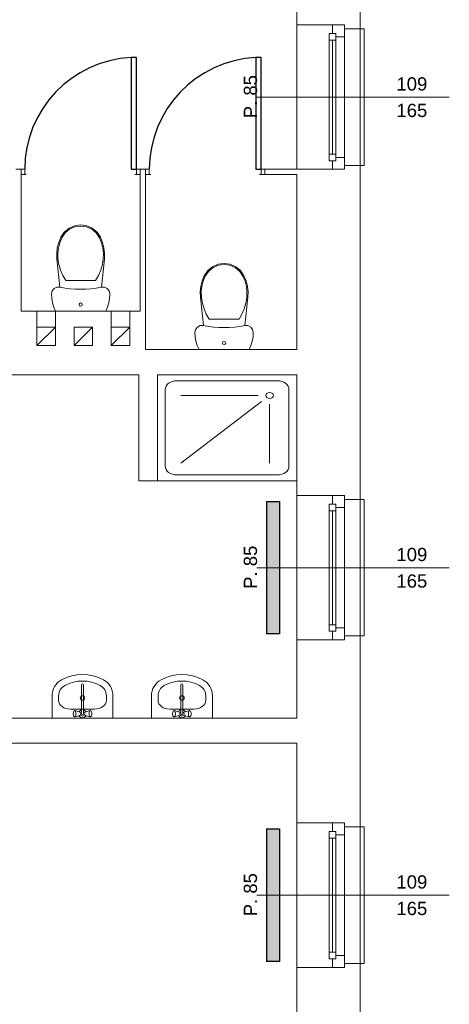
# Model space of a CAD drawing. Header units: millimetres. Extents: x 12683 to 90307, y 30842 to 62253.
# Tile 95 of 152: x 44982 to 45306, y 51728 to 52470. Entities that reach past the tile are written whole.
import ezdxf

# ---------------------------------------------------------------- set-up
doc = ezdxf.new("R2010")
doc.units = ezdxf.units.MM
doc.header["$LTSCALE"] = 0.6
doc.layers.add('zzz_podklady_drzwi', color=252, linetype='Continuous')
doc.layers.add('zzz_podklady_grzejniki_ist', color=252, linetype='Continuous')
doc.layers.add('zzz_podklady_okna_opisy', color=252, linetype='Continuous', lineweight=15)
doc.layers.add('zzz_podklady_sciany', color=252, linetype='Continuous', lineweight=15)
doc.styles.add('GENERATED_STYLE_1', font='ARIAL.TTF')

msp = doc.modelspace()

# ---------------------------------------------------------------- hatches: boundary and pattern name
at = {"layer": 'zzz_podklady_grzejniki_ist'}
for points in [[(45167.68, 52007.03), (45177.68, 52007.03), (45177.68, 52107.03), (45167.68, 52107.03)], [(45167.68, 51760.03), (45177.68, 51760.03), (45177.68, 51860.03), (45167.68, 51860.03)]]:
    msp.add_hatch(color=256, dxfattribs=at).paths.add_polyline_path(points, flags=0)

# ---------------------------------------------------------------- linework, layer by layer
at = {"layer": 'zzz_podklady_drzwi'}
for p, q in [((45069.78, 52441.93), (45065.78, 52441.93)), ((45065.78, 52441.93), (45065.78, 52357.53)), ((45069.78, 52357.53), (45069.78, 52441.93)), ((45163.78, 52441.93), (45159.78, 52441.93)), ((45159.78, 52441.93), (45159.78, 52357.53)), ((45163.78, 52357.53), (45163.78, 52441.93)), ((45065.78, 52357.53), (45069.78, 52357.53)), ((45159.78, 52357.53), (45163.78, 52357.53))]:
    msp.add_line(p, q, dxfattribs=at)
for centre in [(45069.78, 52357.53), (45163.78, 52357.53)]:
    msp.add_arc(centre, 84.4, 92.71646, 180, dxfattribs=at)
at = {"layer": 'zzz_podklady_grzejniki_ist'}
for p, q in [((45167.68, 52107.03), (45177.68, 52107.03)), ((45167.68, 52107.03), (45167.68, 52007.03)), ((45177.68, 52107.03), (45177.68, 52007.03)), ((45177.68, 52007.03), (45167.68, 52007.03)), ((45167.68, 51860.03), (45177.68, 51860.03)), ((45167.68, 51860.03), (45167.68, 51760.03)), ((45177.68, 51860.03), (45177.68, 51760.03)), ((45177.68, 51760.03), (45167.68, 51760.03))]:
    msp.add_line(p, q, dxfattribs=at)
at = {"layer": 'zzz_podklady_sciany'}
for p, q in [((45238.58, 52463.53), (45238.58, 52716.53)), ((45190.58, 52668.53), (45190.58, 52466.53)), ((45217.58, 52466.53), (45190.58, 52466.53)), ((45190.58, 52357.53), (45190.58, 52466.53)), ((45190.58, 52357.53), (45190.58, 52466.53)), ((45226.58, 52466.53), (45217.58, 52466.53)), ((45217.58, 52466.53), (45226.58, 52466.53)), ((45226.58, 52466.53), (45217.58, 52466.53)), ((45226.58, 52463.53), (45226.58, 52466.53)), ((45226.58, 52463.53), (45226.58, 52466.53)), ((45238.58, 52463.53), (45226.58, 52463.53)), ((45238.58, 52360.53), (45238.58, 52463.53)), ((45241.58, 52463.53), (45238.58, 52463.53)), ((45241.58, 52360.53), (45241.58, 52463.53)), ((44982.58, 52357.53), (44978.58, 52357.53)), ((44982.58, 52357.53), (44982.58, 52353.53)), ((44985.38, 52357.53), (44982.58, 52357.53)), ((44982.58, 52357.53), (44982.58, 52353.53)), ((44982.58, 52357.53), (44982.58, 52353.53)), ((44985.38, 52353.53), (44985.38, 52357.53)), ((45072.58, 52357.53), (45069.78, 52357.53)), ((45069.78, 52357.53), (45069.78, 52353.53)), ((45072.58, 52357.53), (45072.58, 52353.53)), ((45076.58, 52357.53), (45072.58, 52357.53)), ((45072.58, 52353.53), (45072.58, 52357.53)), ((45072.58, 52357.53), (45072.58, 52353.53)), ((45076.58, 52357.53), (45076.58, 52353.53)), ((45079.38, 52357.53), (45076.58, 52357.53)), ((45076.58, 52357.53), (45076.58, 52353.53)), ((45076.58, 52357.53), (45076.58, 52353.53)), ((45079.38, 52353.53), (45079.38, 52357.53)), ((45166.58, 52357.53), (45163.78, 52357.53)), ((45163.78, 52357.53), (45163.78, 52353.53)), ((45166.58, 52357.53), (45166.58, 52353.53)), ((45190.58, 52357.53), (45166.58, 52357.53)), ((45166.58, 52353.53), (45166.58, 52357.53)), ((45166.58, 52357.53), (45166.58, 52353.53)), ((45217.58, 52357.53), (45190.58, 52357.53)), ((45226.58, 52357.53), (45217.58, 52357.53)), ((45226.58, 52357.53), (45217.58, 52357.53)), ((45226.58, 52357.53), (45217.58, 52357.53)), ((45238.58, 52360.53), (45226.58, 52360.53)), ((45226.58, 52360.53), (45226.58, 52357.53)), ((45226.58, 52360.53), (45226.58, 52357.53)), ((45238.58, 52108.53), (45238.58, 52360.53)), ((45238.58, 52360.53), (45241.58, 52360.53)), ((44982.58, 52250.53), (44982.58, 52353.53)), ((44982.58, 52353.53), (44986.58, 52353.53)), ((44986.58, 52353.53), (44985.38, 52353.53)), ((45069.78, 52353.53), (45068.58, 52353.53)), ((45068.58, 52353.53), (45072.58, 52353.53)), ((45072.58, 52353.53), (45072.58, 52250.53)), ((45076.58, 52250.53), (45076.58, 52353.53)), ((45076.58, 52353.53), (45080.58, 52353.53)), ((45080.58, 52353.53), (45079.38, 52353.53)), ((45163.78, 52353.53), (45162.58, 52353.53)), ((45162.58, 52353.53), (45166.58, 52353.53)), ((45166.58, 52353.53), (45190.58, 52353.53)), ((45190.58, 52353.53), (45190.58, 52221.53)), ((45018.79, 52313.03), (45015.24, 52310.09)), ((45023.01, 52314.89), (45018.79, 52313.03)), ((45023.23, 52314.12), (45019.21, 52312.35)), ((45027.58, 52315.53), (45023.01, 52314.89)), ((45027.58, 52314.73), (45023.23, 52314.12)), ((45032.16, 52314.89), (45027.58, 52315.53)), ((45031.94, 52314.12), (45027.58, 52314.73)), ((45035.96, 52312.35), (45031.94, 52314.12)), ((45036.38, 52313.03), (45032.16, 52314.89)), ((45039.93, 52310.09), (45036.38, 52313.03)), ((45012.63, 52306.29), (45011.02, 52302.37)), ((45013.35, 52305.93), (45011.78, 52302.12)), ((45015.24, 52310.09), (45012.63, 52306.29)), ((45015.83, 52309.55), (45013.35, 52305.93)), ((45019.21, 52312.35), (45015.83, 52309.55)), ((45039.34, 52309.55), (45035.96, 52312.35)), ((45041.81, 52305.93), (45039.34, 52309.55)), ((45042.54, 52306.29), (45039.93, 52310.09)), ((45043.38, 52302.12), (45041.81, 52305.93)), ((45044.15, 52302.37), (45042.54, 52306.29)), ((45009.98, 52298.27), (45009.53, 52294.06)), ((45011.02, 52302.37), (45009.98, 52298.27)), ((45010.77, 52298.13), (45010.33, 52294.03)), ((45011.78, 52302.12), (45010.77, 52298.13)), ((45044.4, 52298.13), (45043.38, 52302.12)), ((45045.19, 52298.27), (45044.15, 52302.37)), ((45044.84, 52294.03), (45044.4, 52298.13)), ((45045.64, 52294.06), (45045.19, 52298.27)), ((45009.53, 52294.06), (45009.68, 52289.83)), ((45010.33, 52294.03), (45010.48, 52289.91)), ((45044.69, 52289.91), (45044.84, 52294.03)), ((45045.49, 52289.83), (45045.64, 52294.06)), ((45009.68, 52289.83), (45011.96, 52268.67)), ((45010.48, 52289.91), (45011.2, 52285.61)), ((45011.2, 52285.61), (45012.43, 52281.41)), ((45042.73, 52281.41), (45043.96, 52285.61)), ((45043.21, 52268.67), (45045.49, 52289.83)), ((45043.96, 52285.61), (45044.69, 52289.91)), ((45127.02, 52284.03), (45123.47, 52281.09)), ((45127.44, 52283.35), (45124.06, 52280.55)), ((45131.24, 52285.89), (45127.02, 52284.03)), ((45131.46, 52285.12), (45127.44, 52283.35)), ((45135.81, 52286.53), (45131.24, 52285.89)), ((45135.81, 52285.73), (45131.46, 52285.12)), ((45140.39, 52285.89), (45135.81, 52286.53)), ((45140.17, 52285.12), (45135.81, 52285.73)), ((45144.19, 52283.35), (45140.17, 52285.12)), ((45144.61, 52284.03), (45140.39, 52285.89)), ((45147.57, 52280.55), (45144.19, 52283.35)), ((45148.16, 52281.09), (45144.61, 52284.03)), ((45012.43, 52281.41), (45014.15, 52277.39)), ((45014.15, 52277.39), (45016.33, 52273.6)), ((45038.84, 52273.6), (45041.02, 52277.39)), ((45041.02, 52277.39), (45042.73, 52281.41)), ((45120.86, 52277.29), (45119.25, 52273.37)), ((45121.58, 52276.93), (45120.01, 52273.12)), ((45123.47, 52281.09), (45120.86, 52277.29)), ((45124.06, 52280.55), (45121.58, 52276.93)), ((45150.04, 52276.93), (45147.57, 52280.55)), ((45150.77, 52277.29), (45148.16, 52281.09)), ((45151.61, 52273.12), (45150.04, 52276.93)), ((45152.38, 52273.37), (45150.77, 52277.29)), ((45009.62, 52268.62), (45007.53, 52267.58)), ((45011.96, 52268.67), (45009.62, 52268.62)), ((45016.33, 52273.6), (45038.84, 52273.6)), ((45045.54, 52268.62), (45043.21, 52268.67)), ((45047.63, 52267.58), (45045.54, 52268.62)), ((45118.21, 52269.27), (45117.76, 52265.06)), ((45119.25, 52273.37), (45118.21, 52269.27)), ((45119, 52269.13), (45118.56, 52265.03)), ((45120.01, 52273.12), (45119, 52269.13)), ((45152.63, 52269.13), (45151.61, 52273.12)), ((45153.42, 52269.27), (45152.38, 52273.37)), ((45153.06, 52265.03), (45152.63, 52269.13)), ((45153.87, 52265.06), (45153.42, 52269.27)), ((45006.1, 52265.75), (45005.58, 52263.48)), ((45005.58, 52263.48), (45005.78, 52260.13)), ((45007.53, 52267.58), (45006.1, 52265.75)), ((45049.07, 52265.75), (45047.63, 52267.58)), ((45049.58, 52263.48), (45049.07, 52265.75)), ((45049.39, 52260.13), (45049.58, 52263.48)), ((45117.76, 52265.06), (45117.91, 52260.83)), ((45117.91, 52260.83), (45120.19, 52239.67)), ((45118.56, 52265.03), (45118.71, 52260.91)), ((45118.71, 52260.91), (45119.43, 52256.61)), ((45151.44, 52239.67), (45153.72, 52260.83)), ((45152.19, 52256.61), (45152.92, 52260.91)), ((45152.92, 52260.91), (45153.06, 52265.03)), ((45153.72, 52260.83), (45153.87, 52265.06)), ((45005.78, 52260.13), (45006.37, 52256.82)), ((45006.37, 52256.82), (45007.35, 52253.61)), ((45007.35, 52253.61), (45008.69, 52250.53)), ((45046.47, 52250.53), (45047.82, 52253.61)), ((45047.82, 52253.61), (45048.8, 52256.82)), ((45048.8, 52256.82), (45049.39, 52260.13)), ((45119.43, 52256.61), (45120.66, 52252.41)), ((45150.96, 52252.41), (45152.19, 52256.61)), ((45027.24, 52250.53), (44982.58, 52250.53)), ((44994.58, 52238.53), (44994.58, 52250.53)), ((45008.58, 52238.53), (45008.58, 52250.53)), ((45008.69, 52250.53), (45046.47, 52250.53)), ((45072.58, 52250.53), (45027.24, 52250.53)), ((45050.58, 52238.53), (45050.58, 52250.53)), ((45064.58, 52238.53), (45064.58, 52250.53)), ((45076.58, 52221.53), (45076.58, 52250.53)), ((45120.66, 52252.41), (45122.38, 52248.39)), ((45122.38, 52248.39), (45124.56, 52244.6)), ((45147.06, 52244.6), (45149.25, 52248.39)), ((45149.25, 52248.39), (45150.96, 52252.41)), ((44994.58, 52224.53), (45008.58, 52238.53)), ((45022.58, 52224.53), (45036.58, 52238.53)), ((45050.58, 52224.53), (45064.58, 52238.53)), ((45115.76, 52238.58), (45114.33, 52236.75)), ((45117.85, 52239.62), (45115.76, 52238.58)), ((45120.19, 52239.67), (45117.85, 52239.62)), ((45124.56, 52244.6), (45147.06, 52244.6)), ((45153.77, 52239.62), (45151.44, 52239.67)), ((45155.86, 52238.58), (45153.77, 52239.62)), ((45157.3, 52236.75), (45155.86, 52238.58)), ((45114.33, 52236.75), (45113.81, 52234.48)), ((45113.81, 52234.48), (45114.01, 52231.13)), ((45114.01, 52231.13), (45114.6, 52227.82)), ((45157.03, 52227.82), (45157.62, 52231.13)), ((45157.81, 52234.48), (45157.3, 52236.75)), ((45157.62, 52231.13), (45157.81, 52234.48)), ((45114.6, 52227.82), (45115.58, 52224.61)), ((45115.58, 52224.61), (45116.92, 52221.53)), ((45154.7, 52221.53), (45156.05, 52224.61)), ((45156.05, 52224.61), (45157.03, 52227.82)), ((45190.58, 52221.53), (45076.58, 52221.53)), ((45116.92, 52221.53), (45154.7, 52221.53)), ((44887.58, 52202.53), (45027.24, 52202.53)), ((45027.24, 52202.53), (45071.58, 52202.53)), ((45071.58, 52202.53), (45071.58, 52122.53)), ((45085.58, 52122.53), (45085.58, 52202.53)), ((45190.58, 52202.53), (45085.58, 52202.53)), ((45085.58, 52202.53), (45085.58, 52122.53)), ((45190.58, 52202.53), (45190.58, 52111.53)), ((45190.58, 52122.53), (45190.58, 52202.53)), ((45176, 52198.08), (45100.17, 52198.08)), ((45091.42, 52191.42), (45091.42, 52133.64)), ((45161.42, 52186.97), (45103.08, 52186.97)), ((45184.75, 52191.42), (45184.75, 52133.64)), ((45163.98, 52182.26), (45103.08, 52135.86)), ((45170.17, 52180.3), (45170.17, 52135.86)), ((45071.58, 52122.53), (45085.58, 52122.53)), ((45085.58, 52122.53), (45190.58, 52122.53)), ((45176, 52126.97), (45100.17, 52126.97)), ((45217.58, 52111.53), (45190.58, 52111.53)), ((45190.58, 52002.53), (45190.58, 52111.53)), ((45190.58, 52002.53), (45190.58, 52111.53)), ((45226.58, 52111.53), (45217.58, 52111.53)), ((45217.58, 52111.53), (45226.58, 52111.53)), ((45226.58, 52111.53), (45217.58, 52111.53)), ((45226.58, 52108.53), (45226.58, 52111.53)), ((45226.58, 52108.53), (45226.58, 52111.53)), ((45238.58, 52108.53), (45226.58, 52108.53)), ((45238.58, 52005.53), (45238.58, 52108.53)), ((45241.58, 52108.53), (45238.58, 52108.53)), ((45241.58, 52005.53), (45241.58, 52108.53)), ((45217.58, 52002.53), (45190.58, 52002.53)), ((45190.58, 52002.53), (45190.58, 51943.53)), ((45226.58, 52002.53), (45217.58, 52002.53)), ((45226.58, 52002.53), (45217.58, 52002.53)), ((45226.58, 52002.53), (45217.58, 52002.53)), ((45238.58, 52005.53), (45226.58, 52005.53)), ((45226.58, 52005.53), (45226.58, 52002.53)), ((45226.58, 52005.53), (45226.58, 52002.53)), ((45238.58, 51861.53), (45238.58, 52005.53)), ((45238.58, 52005.53), (45241.58, 52005.53)), ((45028.2, 51946.66), (45028.2, 51968.68)), ((45029.77, 51968.68), (45029.77, 51946.66)), ((45103.2, 51946.66), (45103.2, 51968.68)), ((45104.77, 51968.68), (45104.77, 51946.66)), ((45005.98, 51943.53), (45005.98, 51960.33)), ((45010.98, 51956.97), (45010.98, 51960.33)), ((45046.98, 51956.97), (45046.98, 51960.33)), ((45051.98, 51943.53), (45051.98, 51960.33)), ((45080.98, 51943.53), (45080.98, 51960.33)), ((45085.98, 51956.97), (45085.98, 51960.33)), ((45121.98, 51956.97), (45121.98, 51960.33)), ((45126.98, 51943.53), (45126.98, 51960.33)), ((45019.87, 51950.29), (45019.87, 51950.3)), ((45038.09, 51950.3), (45019.87, 51950.3)), ((45022.94, 51949.05), (45022.43, 51948.68)), ((45022.94, 51949.05), (45023.22, 51949.2)), ((45023.22, 51949.2), (45023.5, 51949.05)), ((45026.97, 51948), (45023.22, 51949.2)), ((45023.5, 51949.05), (45023.75, 51948.64)), ((45030.99, 51948), (45034.74, 51949.2)), ((45034.21, 51948.64), (45034.46, 51949.05)), ((45034.46, 51949.05), (45034.74, 51949.2)), ((45034.74, 51949.2), (45035.02, 51949.05)), ((45035.02, 51949.05), (45035.54, 51948.68)), ((45094.87, 51950.29), (45094.87, 51950.3)), ((45113.09, 51950.3), (45094.87, 51950.3)), ((45097.94, 51949.05), (45097.43, 51948.68)), ((45097.94, 51949.05), (45098.22, 51949.2)), ((45098.22, 51949.2), (45098.5, 51949.05)), ((45101.97, 51948), (45098.22, 51949.2)), ((45098.5, 51949.05), (45098.75, 51948.64)), ((45105.99, 51948), (45109.74, 51949.2)), ((45109.21, 51948.64), (45109.46, 51949.05)), ((45109.46, 51949.05), (45109.74, 51949.2)), ((45109.74, 51949.2), (45110.02, 51949.05)), ((45110.02, 51949.05), (45110.54, 51948.68)), ((45190.58, 51943.53), (44768.58, 51943.53)), ((45051.98, 51943.53), (45005.98, 51943.53)), ((45021.99, 51947.14), (45022.07, 51947.8)), ((45021.99, 51946.45), (45021.99, 51947.14)), ((45022.07, 51945.8), (45021.99, 51946.45)), ((45022.07, 51947.8), (45022.22, 51948.33)), ((45022.22, 51945.26), (45022.07, 51945.8)), ((45022.22, 51948.33), (45022.43, 51948.68)), ((45022.43, 51944.92), (45022.22, 51945.26)), ((45022.94, 51944.54), (45022.43, 51944.92)), ((45023.22, 51944.4), (45022.94, 51944.54)), ((45026.97, 51945.59), (45023.22, 51944.4)), ((45023.5, 51944.54), (45023.22, 51944.4)), ((45023.75, 51944.96), (45023.5, 51944.54)), ((45023.75, 51948.64), (45023.93, 51948)), ((45023.93, 51945.6), (45023.75, 51944.96)), ((45023.93, 51948), (45024.03, 51947.21)), ((45024.03, 51946.38), (45023.93, 51945.6)), ((45024.03, 51947.21), (45024.03, 51946.38)), ((45030.99, 51945.59), (45034.74, 51944.4)), ((45033.93, 51947.21), (45034.03, 51948)), ((45033.93, 51946.38), (45033.93, 51947.21)), ((45034.03, 51945.6), (45033.93, 51946.38)), ((45034.03, 51948), (45034.21, 51948.64)), ((45034.21, 51944.96), (45034.03, 51945.6)), ((45034.46, 51944.54), (45034.21, 51944.96)), ((45034.74, 51944.4), (45034.46, 51944.54)), ((45035.02, 51944.54), (45034.74, 51944.4)), ((45035.02, 51944.54), (45035.54, 51944.92)), ((45035.54, 51948.68), (45035.75, 51948.33)), ((45035.75, 51945.26), (45035.54, 51944.92)), ((45035.75, 51948.33), (45035.9, 51947.8)), ((45035.9, 51945.8), (45035.75, 51945.26)), ((45035.9, 51947.8), (45035.98, 51947.14)), ((45035.98, 51946.45), (45035.9, 51945.8)), ((45035.98, 51947.14), (45035.98, 51946.45)), ((45126.98, 51943.53), (45080.98, 51943.53)), ((45096.99, 51947.14), (45097.07, 51947.8)), ((45096.99, 51946.45), (45096.99, 51947.14)), ((45097.07, 51945.8), (45096.99, 51946.45)), ((45097.07, 51947.8), (45097.22, 51948.33)), ((45097.22, 51945.26), (45097.07, 51945.8)), ((45097.22, 51948.33), (45097.43, 51948.68)), ((45097.43, 51944.92), (45097.22, 51945.26)), ((45097.94, 51944.54), (45097.43, 51944.92)), ((45098.22, 51944.4), (45097.94, 51944.54)), ((45101.97, 51945.59), (45098.22, 51944.4)), ((45098.5, 51944.54), (45098.22, 51944.4)), ((45098.75, 51944.96), (45098.5, 51944.54)), ((45098.75, 51948.64), (45098.93, 51948)), ((45098.93, 51945.6), (45098.75, 51944.96)), ((45098.93, 51948), (45099.03, 51947.21)), ((45099.03, 51946.38), (45098.93, 51945.6)), ((45099.03, 51947.21), (45099.03, 51946.38)), ((45105.99, 51945.59), (45109.74, 51944.4)), ((45108.93, 51947.21), (45109.03, 51948)), ((45108.93, 51946.38), (45108.93, 51947.21)), ((45109.03, 51945.6), (45108.93, 51946.38)), ((45109.03, 51948), (45109.21, 51948.64)), ((45109.21, 51944.96), (45109.03, 51945.6)), ((45109.46, 51944.54), (45109.21, 51944.96)), ((45109.74, 51944.4), (45109.46, 51944.54)), ((45110.02, 51944.54), (45109.74, 51944.4)), ((45110.02, 51944.54), (45110.54, 51944.92)), ((45110.54, 51948.68), (45110.75, 51948.33)), ((45110.75, 51945.26), (45110.54, 51944.92)), ((45110.75, 51948.33), (45110.9, 51947.8)), ((45110.9, 51945.8), (45110.75, 51945.26)), ((45110.9, 51947.8), (45110.98, 51947.14)), ((45110.98, 51946.45), (45110.9, 51945.8)), ((45110.98, 51947.14), (45110.98, 51946.45)), ((44768.58, 51924.53), (45190.58, 51924.53)), ((45190.58, 51924.53), (45190.58, 51864.53)), ((45217.58, 51864.53), (45190.58, 51864.53)), ((45190.58, 51755.53), (45190.58, 51864.53)), ((45190.58, 51755.53), (45190.58, 51864.53)), ((45226.58, 51864.53), (45217.58, 51864.53)), ((45217.58, 51864.53), (45226.58, 51864.53)), ((45226.58, 51864.53), (45217.58, 51864.53)), ((45226.58, 51861.53), (45226.58, 51864.53)), ((45226.58, 51861.53), (45226.58, 51864.53)), ((45238.58, 51861.53), (45226.58, 51861.53)), ((45238.58, 51758.53), (45238.58, 51861.53)), ((45241.58, 51861.53), (45238.58, 51861.53)), ((45241.58, 51758.53), (45241.58, 51861.53)), ((45238.58, 51758.53), (45226.58, 51758.53)), ((45226.58, 51758.53), (45226.58, 51755.53)), ((45226.58, 51758.53), (45226.58, 51755.53)), ((45238.58, 51669.53), (45238.58, 51758.53)), ((45238.58, 51758.53), (45241.58, 51758.53)), ((45217.58, 51755.53), (45190.58, 51755.53)), ((45190.58, 51755.53), (45190.58, 51672.53)), ((45226.58, 51755.53), (45217.58, 51755.53)), ((45226.58, 51755.53), (45217.58, 51755.53)), ((45226.58, 51755.53), (45217.58, 51755.53))]:
    msp.add_line(p, q, dxfattribs=at)
at = {"layer": 'zzz_podklady_sciany', "flags": 128}
for points in [[(44994.58, 52224.53), (45008.58, 52224.53), (45008.58, 52238.53), (44994.58, 52238.53)], [(45022.58, 52224.53), (45036.58, 52224.53), (45036.58, 52238.53), (45022.58, 52238.53)], [(45050.58, 52224.53), (45064.58, 52224.53), (45064.58, 52238.53), (45050.58, 52238.53)]]:
    msp.add_lwpolyline(points, close=True, dxfattribs=at)
at = {"layer": 'zzz_podklady_sciany'}
for centre in [(45028.98, 51958.72), (45103.98, 51958.72)]:
    msp.add_circle(centre, 1.75, dxfattribs=at)
for centre, radius, start, end in [((45019.87, 51960.33), 13.89, 118.47456, 180), ((45028.98, 51943.53), 33, 61.52544, 118.47456), ((45028.98, 51943.53), 28, 61.52544, 118.47456), ((45038.09, 51960.33), 13.89, 0, 61.52544), ((45094.87, 51960.33), 13.89, 118.47456, 180), ((45103.98, 51943.53), 33, 61.52544, 118.47456), ((45103.98, 51943.53), 28, 61.52544, 118.47456), ((45113.09, 51960.33), 13.89, 0, 61.52544), ((45019.87, 51960.33), 8.89, 118.47456, 180), ((45028.98, 51968.68), 0.788, 0, 180), ((45038.09, 51960.33), 8.89, 0, 61.52544), ((45094.87, 51960.33), 8.89, 118.47456, 180), ((45103.98, 51968.68), 0.788, 0, 180), ((45113.09, 51960.33), 8.89, 0, 61.52544), ((45028.98, 51946.8), 3, 105.22531, 152.02347), ((45028.98, 51946.8), 3, 27.97653, 74.77469), ((45103.98, 51946.8), 3, 105.22531, 152.02347), ((45103.98, 51946.8), 3, 27.97653, 74.77469), ((45028.98, 51946.8), 3, 207.97653, 332.02347), ((45028.98, 51946.8), 1.68, 118.05488, 61.94512), ((45028.98, 51946.8), 0.8, 190, 350), ((45103.98, 51946.8), 3, 207.97653, 332.02347), ((45103.98, 51946.8), 1.68, 118.05488, 61.94512), ((45103.98, 51946.8), 0.8, 190, 350)]:
    msp.add_arc(centre, radius, start, end, dxfattribs=at)
for centre, major_axis, ratio, start_param, end_param in [((45027.58, 52345.31), (-78.5, 0), 0.9963, 1.370375, 1.771221), ((45135.81, 52316.31), (-78.5, 0), 0.9963, 1.370375, 1.771221), ((45100.17, 52191.42), (-8.75, 0), 0.761905, 4.712389, 6.283185), ((45176, 52191.42), (-8.75, 0), 0.761905, 3.141593, 4.712389), ((45100.17, 52133.64), (-8.75, 0), 0.761905, 0, 1.570796), ((45176, 52133.64), (-8.75, 0), 0.761905, 1.570796, 3.141593)]:
    msp.add_ellipse(centre, major_axis=major_axis, ratio=ratio, start_param=start_param, end_param=end_param, dxfattribs=at)
for centre, major_axis, ratio in [((45027.58, 52255.5), (-1.22, 0), 0.9963), ((45135.81, 52226.5), (-1.22, 0), 0.9963), ((45170.17, 52186.97), (2.92, 0), 0.761905)]:
    msp.add_ellipse(centre, major_axis=major_axis, ratio=ratio, dxfattribs=at)
at = {"layer": 'zzz_podklady_sciany', "extrusion": (0, 0, -1)}
for centre, major_axis, start_param, end_param in [((45019.87, 51956.97), (8.89, 0), 1.570796, 3.141593), ((45038.09, 51956.97), (-8.89, 0), 3.141593, 4.712389), ((45094.87, 51956.97), (8.89, 0), 1.570796, 3.141593), ((45113.09, 51956.97), (-8.89, 0), 3.141593, 4.712389)]:
    msp.add_ellipse(centre, major_axis=major_axis, ratio=0.750558, start_param=start_param, end_param=end_param, dxfattribs=at)

# ---------------------------------------------------------------- texts
at = {"layer": 'zzz_podklady_okna_opisy', "char_height": 10, "attachment_point": 7, "rotation": 90, "style": 'GENERATED_STYLE_1'}
for insert in [(45160.79, 52396.03), (45160.79, 52041.03), (45160.79, 51794.03)]:
    msp.add_mtext('{P. 85}', dxfattribs=dict(at, insert=insert))
at = {"layer": 'zzz_podklady_okna_opisy', "char_height": 10, "attachment_point": 7, "style": 'GENERATED_STYLE_1'}
for s, insert in [('{109}', (45265.82, 52416.82)), ('{165}', (45265.82, 52396.82)), ('{109}', (45265.82, 52061.82)), ('{165}', (45265.82, 52041.82)), ('{109}', (45265.82, 51814.82)), ('{165}', (45265.82, 51794.82))]:
    msp.add_mtext(s, dxfattribs=dict(at, insert=insert))

# ---------------------------------------------------------------- wipeouts: each hides what was drawn before it
at = {"ltscale": 3587.479326}
for points in [[(45215.08, 52455.03), (45220.08, 52455.03), (45220.08, 52457.53), (45226.58, 52457.53), (45226.58, 52366.53), (45220.08, 52366.53), (45220.08, 52369.03), (45215.08, 52369.03)], [(45215.08, 52100.03), (45220.08, 52100.03), (45220.08, 52102.53), (45226.58, 52102.53), (45226.58, 52011.53), (45220.08, 52011.53), (45220.08, 52014.03), (45215.08, 52014.03)], [(45215.08, 51853.03), (45220.08, 51853.03), (45220.08, 51855.53), (45226.58, 51855.53), (45226.58, 51764.53), (45220.08, 51764.53), (45220.08, 51767.03), (45215.08, 51767.03)]]:
    msp.add_wipeout(points, dxfattribs=at).dxf.layer = 'zzz_podklady_sciany'

# ---------------------------------------------------------------- next in the draw order: linework, layer by layer
at = {"layer": 'zzz_podklady_okna_opisy'}
for p, q in [((45305.73, 52412.03), (45160.58, 52412.03)), ((45305.73, 52057.03), (45160.58, 52057.03)), ((45305.73, 51810.03), (45160.58, 51810.03))]:
    msp.add_line(p, q, dxfattribs=at)
at = {"layer": 'zzz_podklady_sciany'}
for p, q in [((45217.58, 52460.03), (45217.58, 52466.53)), ((45226.58, 52466.53), (45226.58, 52457.53)), ((45215.08, 52455.03), (45215.08, 52460.03)), ((45215.08, 52460.03), (45220.08, 52460.03)), ((45215.08, 52369.03), (45215.08, 52455.03)), ((45215.08, 52369.03), (45215.08, 52455.03)), ((45220.08, 52455.03), (45215.08, 52455.03)), ((45220.08, 52460.03), (45217.58, 52460.03)), ((45217.58, 52369.03), (45217.58, 52455.03)), ((45220.08, 52457.53), (45220.08, 52460.03)), ((45220.08, 52460.03), (45220.08, 52455.03)), ((45226.58, 52457.53), (45220.08, 52457.53)), ((45220.08, 52369.03), (45220.08, 52455.03)), ((45226.58, 52457.53), (45226.58, 52366.53)), ((45215.08, 52364.03), (45215.08, 52369.03)), ((45215.08, 52369.03), (45220.08, 52369.03)), ((45220.08, 52369.03), (45220.08, 52364.03)), ((45220.08, 52364.03), (45220.08, 52366.53)), ((45220.08, 52366.53), (45226.58, 52366.53)), ((45226.58, 52366.53), (45226.58, 52357.53)), ((45220.08, 52364.03), (45215.08, 52364.03)), ((45217.58, 52357.53), (45217.58, 52364.03)), ((45217.58, 52364.03), (45220.08, 52364.03)), ((45215.08, 52100.03), (45215.08, 52105.03)), ((45215.08, 52105.03), (45220.08, 52105.03)), ((45217.58, 52105.03), (45217.58, 52111.53)), ((45220.08, 52105.03), (45217.58, 52105.03)), ((45220.08, 52102.53), (45220.08, 52105.03)), ((45220.08, 52105.03), (45220.08, 52100.03)), ((45226.58, 52111.53), (45226.58, 52102.53)), ((45215.08, 52014.03), (45215.08, 52100.03)), ((45215.08, 52014.03), (45215.08, 52100.03)), ((45220.08, 52100.03), (45215.08, 52100.03)), ((45217.58, 52014.03), (45217.58, 52100.03)), ((45226.58, 52102.53), (45220.08, 52102.53)), ((45220.08, 52014.03), (45220.08, 52100.03)), ((45226.58, 52102.53), (45226.58, 52011.53)), ((45215.08, 52009.03), (45215.08, 52014.03)), ((45215.08, 52014.03), (45220.08, 52014.03)), ((45220.08, 52009.03), (45215.08, 52009.03)), ((45217.58, 52002.53), (45217.58, 52009.03)), ((45217.58, 52009.03), (45220.08, 52009.03)), ((45220.08, 52014.03), (45220.08, 52009.03)), ((45220.08, 52009.03), (45220.08, 52011.53)), ((45220.08, 52011.53), (45226.58, 52011.53)), ((45226.58, 52011.53), (45226.58, 52002.53)), ((45217.58, 51858.03), (45217.58, 51864.53)), ((45226.58, 51864.53), (45226.58, 51855.53)), ((45215.08, 51853.03), (45215.08, 51858.03)), ((45215.08, 51858.03), (45220.08, 51858.03)), ((45215.08, 51767.03), (45215.08, 51853.03)), ((45215.08, 51767.03), (45215.08, 51853.03)), ((45220.08, 51853.03), (45215.08, 51853.03)), ((45220.08, 51858.03), (45217.58, 51858.03)), ((45217.58, 51767.03), (45217.58, 51853.03)), ((45220.08, 51855.53), (45220.08, 51858.03)), ((45220.08, 51858.03), (45220.08, 51853.03)), ((45226.58, 51855.53), (45220.08, 51855.53)), ((45220.08, 51767.03), (45220.08, 51853.03)), ((45226.58, 51855.53), (45226.58, 51764.53)), ((45215.08, 51762.03), (45215.08, 51767.03)), ((45215.08, 51767.03), (45220.08, 51767.03)), ((45220.08, 51767.03), (45220.08, 51762.03)), ((45220.08, 51762.03), (45220.08, 51764.53)), ((45220.08, 51764.53), (45226.58, 51764.53)), ((45226.58, 51764.53), (45226.58, 51755.53)), ((45220.08, 51762.03), (45215.08, 51762.03)), ((45217.58, 51755.53), (45217.58, 51762.03)), ((45217.58, 51762.03), (45220.08, 51762.03))]:
    msp.add_line(p, q, dxfattribs=at)

doc.saveas('drawing.dxf')
